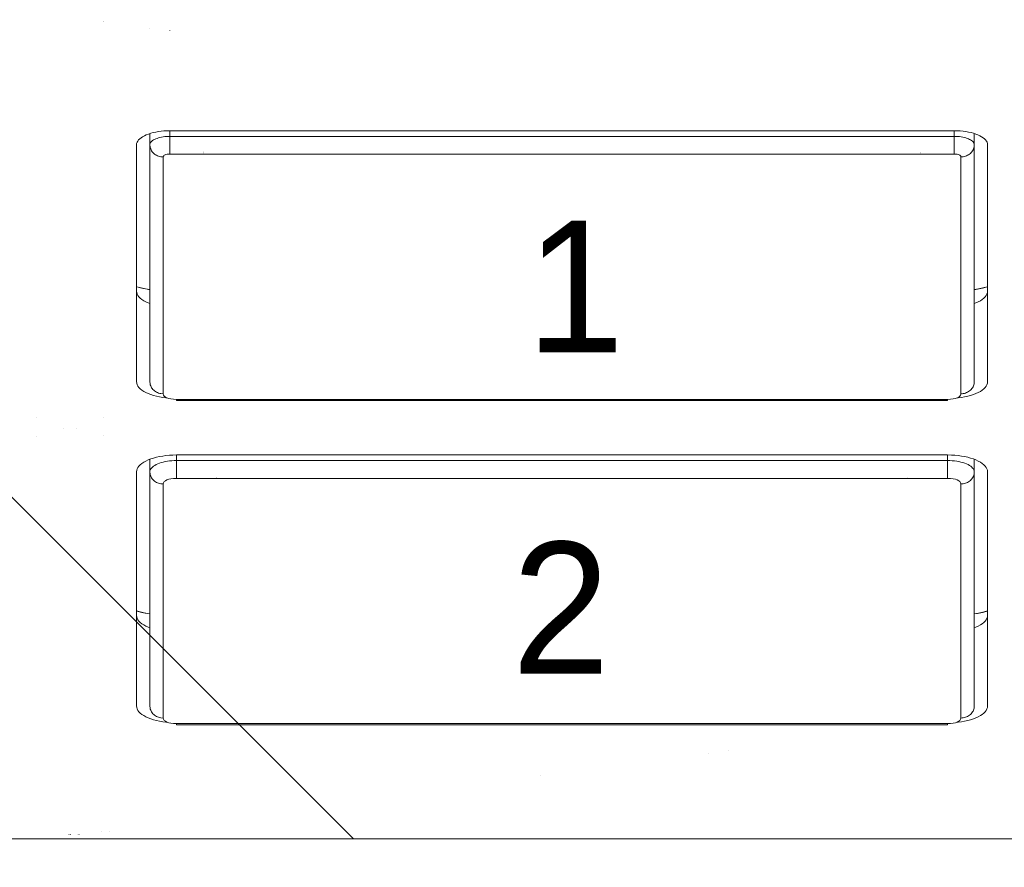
# Model space of a CAD drawing. Header units: inches. Extents: x -420 to -276, y -52 to 18.
# Tile 59 of 187: x -356.022 to -355.441, y -47.501 to -47.001. Entities that reach past the tile are written whole.
import ezdxf

# ---------------------------------------------------------------- set-up
doc = ezdxf.new("R2010")
doc.units = ezdxf.units.IN
doc.header["$LTSCALE"] = 32
doc.header["$MEASUREMENT"] = 0
doc.linetypes.add('Dash Style-1', pattern=[0.083328, 0.041656, -0.041672])
for name, color, linetype, lineweight in [('DashLineFill', 7, 'Dash Style-1', 13), ('Drawing', 7, 'Continuous', 18), ('None', 7, 'Continuous', 18), ('SolidLine', 7, 'Continuous', 15)]:
    doc.layers.add(name, color=color, linetype=linetype, lineweight=lineweight)
doc.styles.add('Segoe UI Semilight (bold)', font='seguisli.ttf')

# ---------------------------------------------------------------- blocks, each defined once
blk = doc.blocks.new('TiMotion_Handset (2D)')
at = {"layer": 'DashLineFill', "linetype": 'Continuous', "lineweight": 13}
h = blk.add_hatch(dxfattribs=at)
h.set_pattern_fill('Steel', color=253, style=0, pattern_type=2)
h.set_pattern_definition([(45, (0, 0), (-1.61301565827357, 1.935715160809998), []), (45, (-1.0608, 1.0608), (-0.4723460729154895, 0.4167612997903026), [])])
h.paths.add_polyline_path([(-0.5650679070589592, 2.440944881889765), (-0.5636889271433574, 2.443168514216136), (-0.5621892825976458, 2.445271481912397), (-0.5605689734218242, 2.447253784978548), (-0.5588279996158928, 2.449115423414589), (-0.5569663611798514, 2.45085639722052), (-0.5549840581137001, 2.452476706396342), (-0.5528810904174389, 2.453976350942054), (-0.5506574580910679, 2.455355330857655), (-0.5483514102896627, 2.456591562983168), (-0.5460011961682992, 2.457662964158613), (-0.543606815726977, 2.458569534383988), (-0.5411682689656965, 2.459311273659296), (-0.5386855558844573, 2.459888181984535), (-0.5361586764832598, 2.460300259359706), (-0.5335876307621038, 2.460547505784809), (-0.5309724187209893, 2.460629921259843), (0.4425815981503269, 2.460629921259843), (0.4451968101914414, 2.460547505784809), (0.4477678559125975, 2.460300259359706), (0.450294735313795, 2.459888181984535), (0.4527774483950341, 2.459311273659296), (0.4552159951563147, 2.458569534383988), (0.4576103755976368, 2.457662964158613), (0.4599605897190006, 2.456591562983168), (0.4622666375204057, 2.455355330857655), (0.4644902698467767, 2.453976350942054), (0.4665932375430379, 2.452476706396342), (0.4685755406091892, 2.45085639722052), (0.4704371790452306, 2.449115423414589), (0.472178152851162, 2.447253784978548), (0.4737984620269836, 2.445271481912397), (0.4752981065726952, 2.443168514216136), (0.4766770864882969, 2.440944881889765), (0.4779133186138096, 2.43863883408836), (0.478984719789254, 2.436288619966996), (0.47989129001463, 2.433894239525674), (0.4806330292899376, 2.431455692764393), (0.4812099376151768, 2.428972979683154), (0.4816220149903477, 2.426446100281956), (0.4818692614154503, 2.423875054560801), (0.4819516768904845, 2.421259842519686), (0.4819516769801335, 1.765582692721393), (0.4825163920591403, 1.763951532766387), (0.4830058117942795, 1.762300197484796), (0.4834199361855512, 1.760628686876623), (0.4837587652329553, 1.758937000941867), (0.4840222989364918, 1.757225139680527), (0.4842105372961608, 1.755493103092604), (0.4843234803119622, 1.753740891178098), (0.484361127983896, 1.751968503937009), (0.484361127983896, -1.751965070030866), (0.4842787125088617, -1.75458028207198), (0.4840314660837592, -1.757151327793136), (0.4836193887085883, -1.759678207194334), (0.483042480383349, -1.762160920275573), (0.4823007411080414, -1.764599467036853), (0.4813941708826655, -1.766993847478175), (0.4803227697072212, -1.769344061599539), (0.4790865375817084, -1.771650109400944), (0.4777075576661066, -1.773873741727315), (0.4762079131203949, -1.775976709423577), (0.4745876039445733, -1.777959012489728), (0.4728466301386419, -1.779820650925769), (0.4709849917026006, -1.781561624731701), (0.4690026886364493, -1.783181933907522), (0.4668997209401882, -1.784681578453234), (0.4646760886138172, -1.786060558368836), (0.4623700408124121, -1.787296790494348), (0.4600198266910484, -1.788368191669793), (0.4576254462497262, -1.789274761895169), (0.4551868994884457, -1.790016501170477), (0.4527041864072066, -1.790593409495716), (0.4501773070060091, -1.791005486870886), (0.447606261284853, -1.791252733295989), (0.4449910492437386, -1.791335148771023), (-1.79051826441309, -1.791335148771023), (-1.793133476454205, -1.791252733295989), (-1.795704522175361, -1.791005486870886), (-1.798231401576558, -1.790593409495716), (-1.800714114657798, -1.790016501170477), (-1.803152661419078, -1.789274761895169), (-1.8055470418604, -1.788368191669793), (-1.807897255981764, -1.787296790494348), (-1.810203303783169, -1.786060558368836), (-1.81242693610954, -1.784681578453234), (-1.814529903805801, -1.783181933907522), (-1.816512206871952, -1.781561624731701), (-1.818373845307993, -1.779820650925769), (-1.820114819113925, -1.777959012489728), (-1.821735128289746, -1.775976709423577), (-1.823234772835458, -1.773873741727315), (-1.82461375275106, -1.771650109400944), (-1.825849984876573, -1.769344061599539), (-1.826921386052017, -1.766993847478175), (-1.827827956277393, -1.764599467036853), (-1.828569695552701, -1.762160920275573), (-1.82914660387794, -1.759678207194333), (-1.829558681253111, -1.757151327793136), (-1.829805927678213, -1.75458028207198), (-1.829888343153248, -1.751965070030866), (-1.829888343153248, 1.751968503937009), (-1.829805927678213, 1.754583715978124), (-1.829558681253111, 1.75715476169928), (-1.82914660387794, 1.759681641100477), (-1.828569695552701, 1.762164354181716), (-1.827827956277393, 1.764602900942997), (-1.826921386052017, 1.766997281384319), (-1.825849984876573, 1.769347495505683), (-1.82461375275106, 1.771653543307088), (-1.823234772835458, 1.773877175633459), (-1.821735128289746, 1.77598014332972), (-1.820114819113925, 1.777962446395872), (-1.818373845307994, 1.779824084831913), (-1.816512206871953, 1.781565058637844), (-1.814529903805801, 1.783185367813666), (-1.81242693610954, 1.784685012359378), (-1.810203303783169, 1.786063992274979), (-1.807897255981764, 1.787300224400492), (-1.8055470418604, 1.788371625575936), (-1.803152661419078, 1.789278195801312), (-1.800714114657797, 1.79001993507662), (-1.798231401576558, 1.790596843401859), (-1.795704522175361, 1.79100892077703), (-1.793133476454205, 1.791256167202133), (-1.79051826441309, 1.791338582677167), (-0.5703424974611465, 1.791338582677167), (-0.5703424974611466, 2.421259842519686), (-0.5702600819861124, 2.423875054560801), (-0.5700128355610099, 2.426446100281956), (-0.569600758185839, 2.428972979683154), (-0.5690238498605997, 2.431455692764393), (-0.5682821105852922, 2.433894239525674), (-0.5673755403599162, 2.436288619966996), (-0.5663041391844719, 2.43863883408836)])
at = {"layer": 'DashLineFill'}
blk.add_open_spline([(-0.5650679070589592, 2.440944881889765), (-0.559793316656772, 2.450080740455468), (-0.5415215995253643, 2.460629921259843), (-0.04419541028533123, 2.460629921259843), (0.4531307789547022, 2.460629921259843), (0.4714024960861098, 2.450080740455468), (0.4819516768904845, 2.431809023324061), (0.4819516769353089, 2.09342126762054), (0.4819516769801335, 1.765582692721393), (0.484361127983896, 1.759098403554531), (0.484361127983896, 1.716953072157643e-06), (0.484361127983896, -1.76251425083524), (0.473811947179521, -1.780785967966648), (0.4555402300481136, -1.791335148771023), (-0.672763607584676, -1.791335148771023), (-1.801067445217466, -1.791335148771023), (-1.819339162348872, -1.780785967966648), (-1.829888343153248, -1.76251425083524), (-1.829888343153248, 1.716953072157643e-06), (-1.829888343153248, 1.762517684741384), (-1.819339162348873, 1.780789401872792), (-1.801067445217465, 1.791338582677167), (-1.180430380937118, 1.791338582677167), (-0.5703424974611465, 1.791338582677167), (-0.5703424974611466, 2.106299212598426), (-0.5703424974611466, 2.431809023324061), (-0.5650679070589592, 2.440944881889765)], degree=2, knots=[0, 0, 0, 0.001659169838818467, 0.003318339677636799, 0.07987838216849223, 0.08153755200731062, 0.08319672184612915, 0.08485589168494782, 0.1364181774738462, 0.1364181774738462, 0.1375061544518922, 0.4048450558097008, 0.4064547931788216, 0.4080645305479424, 0.4096742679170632, 0.5802364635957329, 0.5818462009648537, 0.5834559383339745, 0.5850656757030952, 0.8524045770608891, 0.8540143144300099, 0.8556240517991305, 0.8572337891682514, 0.9503292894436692, 0.9503292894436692, 0.9983902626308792, 1, 1, 1], dxfattribs=at)
at = {"layer": 'Drawing', "color": 7, "linetype": 'Continuous'}
for p, q in [((0.484361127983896, -1.718944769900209), (0.484361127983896, 1.633858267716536)), ((0.06899071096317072, 1.027698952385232), (0.06952023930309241, 1.028848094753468)), ((0.06952023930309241, 1.028848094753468), (0.07008969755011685, 1.029884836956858)), ((0.07008969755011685, 1.029884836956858), (0.07069483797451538, 1.030801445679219)), ((0.07069483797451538, 1.030801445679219), (0.071331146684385, 1.031591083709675)), ((0.071331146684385, 1.031591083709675), (0.07199387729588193, 1.032247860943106)), ((0.07199387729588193, 1.032247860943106), (0.07267808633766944, 1.032766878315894)), ((0.07267808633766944, 1.032766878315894), (0.07337867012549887, 1.033144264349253)), ((0.07337867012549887, 1.033144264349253), (0.07409040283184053, 1.033377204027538)), ((0.07409040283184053, 1.033377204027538), (0.07487331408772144, 1.033464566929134)), ((0.2146368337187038, 1.033464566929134), (0.07487331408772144, 1.033464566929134)), ((0.1586385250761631, 1.033464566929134), (0.1586803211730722, 1.033327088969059)), ((0.1586803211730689, 1.033327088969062), (0.159424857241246, 1.030406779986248)), ((0.159424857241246, 1.030406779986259), (0.1600548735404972, 1.027404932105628)), ((0.1611147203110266, 1.033464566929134), (0.1611931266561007, 1.033463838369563)), ((0.1611931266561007, 1.033463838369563), (0.1620542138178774, 1.033359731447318)), ((0.1620542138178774, 1.033359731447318), (0.1629082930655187, 1.033080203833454)), ((0.1629082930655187, 1.033080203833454), (0.1637489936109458, 1.032627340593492)), ((0.1637489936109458, 1.032627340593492), (0.1645700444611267, 1.032004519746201)), ((0.1645700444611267, 1.032004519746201), (0.1653653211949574, 1.031216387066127)), ((0.1653653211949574, 1.031216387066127), (0.1661288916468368, 1.030268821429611)), ((0.1653770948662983, 1.031216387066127), (0.1661288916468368, 1.030268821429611)), ((0.1661288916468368, 1.030268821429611), (0.1668550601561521, 1.029168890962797)), ((0.1668550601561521, 1.029168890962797), (0.1675384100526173, 1.027924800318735)), ((0.1681738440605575, 1.026545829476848), (0.1675384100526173, 1.027924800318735)), ((0.2146368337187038, 1.033464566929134), (0.2155763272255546, 1.033359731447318)), ((0.2155763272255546, 1.033359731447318), (0.2164304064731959, 1.033080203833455)), ((0.2164304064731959, 1.033080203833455), (0.217271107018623, 1.032627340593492)), ((0.217271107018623, 1.032627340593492), (0.2180921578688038, 1.032004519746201)), ((0.2180921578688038, 1.032004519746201), (0.2188874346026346, 1.031216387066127)), ((0.219651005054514, 1.030268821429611), (0.2188874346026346, 1.031216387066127)), ((0.219651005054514, 1.030268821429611), (0.2203771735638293, 1.029168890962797)), ((0.2203771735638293, 1.029168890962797), (0.2210605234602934, 1.027924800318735)), ((0.2210605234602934, 1.027924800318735), (0.2216959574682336, 1.026545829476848)), ((0.2608209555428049, 1.026545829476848), (0.2614563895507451, 1.027924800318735)), ((0.2614563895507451, 1.027924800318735), (0.2621397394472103, 1.029168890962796)), ((0.2621397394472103, 1.029168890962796), (0.2628659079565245, 1.030268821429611)), ((0.2628659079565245, 1.030268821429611), (0.2636294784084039, 1.031216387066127)), ((0.2636294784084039, 1.031216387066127), (0.2644247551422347, 1.032004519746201)), ((0.2644247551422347, 1.032004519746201), (0.2652458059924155, 1.032627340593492)), ((0.2652458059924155, 1.032627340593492), (0.2660865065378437, 1.033080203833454)), ((0.2660865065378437, 1.033080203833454), (0.2669405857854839, 1.033359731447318)), ((0.2669405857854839, 1.033359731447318), (0.2678800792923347, 1.033464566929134)), ((0.4059797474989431, 1.033464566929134), (0.2678800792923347, 1.033464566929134)), ((0.3499814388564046, 1.033464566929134), (0.3500232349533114, 1.033327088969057)), ((0.3500232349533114, 1.033327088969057), (0.3507677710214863, 1.030406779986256)), ((0.3507677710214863, 1.030406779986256), (0.3513977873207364, 1.027404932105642)), ((0.352457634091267, 1.033464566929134), (0.3525360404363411, 1.033463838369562)), ((0.3525360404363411, 1.033463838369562), (0.3533971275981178, 1.033359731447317)), ((0.3533971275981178, 1.033359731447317), (0.3542512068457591, 1.033080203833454)), ((0.3542512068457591, 1.033080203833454), (0.3550919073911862, 1.032627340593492)), ((0.3550919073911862, 1.032627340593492), (0.355912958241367, 1.032004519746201)), ((0.355912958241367, 1.032004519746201), (0.3567082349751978, 1.031216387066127)), ((0.3567082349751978, 1.031216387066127), (0.3574718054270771, 1.030268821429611)), ((0.3567200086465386, 1.031216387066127), (0.3574718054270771, 1.030268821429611)), ((0.3574718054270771, 1.030268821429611), (0.3581979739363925, 1.029168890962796)), ((0.3588813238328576, 1.027924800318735), (0.3581979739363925, 1.029168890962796)), ((0.3588813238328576, 1.027924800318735), (0.3595167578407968, 1.026545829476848)), ((0.4059797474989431, 1.033464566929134), (0.4069192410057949, 1.033359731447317)), ((0.4069192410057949, 1.033359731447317), (0.4077733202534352, 1.033080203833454)), ((0.4077733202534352, 1.033080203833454), (0.4086140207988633, 1.032627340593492)), ((0.4086140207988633, 1.032627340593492), (0.409435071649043, 1.032004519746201)), ((0.409435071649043, 1.032004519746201), (0.4102303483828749, 1.031216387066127)), ((0.4109939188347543, 1.030268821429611), (0.4102303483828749, 1.031216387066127)), ((0.4109939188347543, 1.030268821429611), (0.4117200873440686, 1.029168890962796)), ((0.4117200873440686, 1.029168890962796), (0.4124034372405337, 1.027924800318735)), ((0.4124034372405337, 1.027924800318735), (0.4130388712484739, 1.026545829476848)), ((0.0670682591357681, 1.020592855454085), (0.06734582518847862, 1.022161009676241)), ((0.06734582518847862, 1.022161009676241), (0.06767954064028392, 1.023666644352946)), ((0.06767954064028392, 1.023666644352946), (0.06806691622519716, 1.025098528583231)), ((0.06806691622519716, 1.025098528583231), (0.0685050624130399, 1.02644598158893)), ((0.0685050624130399, 1.02644598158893), (0.06899071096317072, 1.027698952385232)), ((0.1681738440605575, 1.026545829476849), (0.1685441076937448, 1.025590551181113)), ((0.2216959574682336, 1.026545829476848), (0.2222787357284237, 1.025042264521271)), ((0.2222787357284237, 1.025042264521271), (0.2228045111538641, 1.023425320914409)), ((0.2228045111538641, 1.023425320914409), (0.2232693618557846, 1.021707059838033)), ((0.2592475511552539, 1.021707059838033), (0.2597124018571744, 1.023425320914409)), ((0.2597124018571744, 1.023425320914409), (0.2602381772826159, 1.025042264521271)), ((0.2602381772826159, 1.025042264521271), (0.2608209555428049, 1.026545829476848)), ((0.3513977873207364, 1.027404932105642), (0.3517021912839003, 1.025590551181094)), ((0.3595167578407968, 1.026545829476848), (0.359887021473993, 1.025590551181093)), ((0.4130388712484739, 1.026545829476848), (0.4136216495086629, 1.025042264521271)), ((0.4136216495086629, 1.025042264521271), (0.4141474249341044, 1.023425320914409)), ((0.4141474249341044, 1.023425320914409), (0.414612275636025, 1.021707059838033)), ((0.06659097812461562, 1.015632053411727), (0.06668942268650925, 1.017316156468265)), ((0.06668942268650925, 1.017316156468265), (0.06684891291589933, 1.018973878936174)), ((0.06684891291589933, 1.018973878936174), (0.0670682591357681, 1.020592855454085)), ((0.2232693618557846, 1.021707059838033), (0.2236698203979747, 1.019900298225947)), ((0.2236698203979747, 1.019900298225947), (0.2240028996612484, 1.018018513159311)), ((0.2240028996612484, 1.018018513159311), (0.2242661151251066, 1.016075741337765)), ((0.258250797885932, 1.016075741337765), (0.2585140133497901, 1.018018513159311)), ((0.2585140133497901, 1.018018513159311), (0.2588470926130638, 1.019900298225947)), ((0.2588470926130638, 1.019900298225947), (0.2592475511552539, 1.021707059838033)), ((0.414612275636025, 1.021707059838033), (0.415012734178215, 1.019900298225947)), ((0.415012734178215, 1.019900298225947), (0.4153458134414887, 1.018018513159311)), ((0.4153458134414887, 1.018018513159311), (0.4156090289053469, 1.016075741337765)), ((0.06655405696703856, 1.013779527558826), (0.06659097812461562, 1.015632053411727)), ((0.06655405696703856, 0.5511811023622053), (0.06655405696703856, 1.013779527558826)), ((0.2242661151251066, 1.016075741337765), (0.2243710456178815, 1.014985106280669)), ((0.2578969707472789, 1.00984251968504), (0.2579412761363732, 1.012065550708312)), ((0.2579412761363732, 1.012065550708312), (0.2580594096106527, 1.014086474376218)), ((0.2580594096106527, 1.014086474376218), (0.258250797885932, 1.016075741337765)), ((0.4156090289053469, 1.016075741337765), (0.4157139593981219, 1.01498510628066)), ((0.2578969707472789, 0.5551181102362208), (0.2578969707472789, 1.00984251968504)), ((0.2579412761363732, 0.552895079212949), (0.2578969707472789, 0.5551181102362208)), ((0.2580594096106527, 0.5508741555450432), (0.2579412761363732, 0.552895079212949)), ((0.06659097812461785, 0.5493285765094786), (0.06655405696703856, 0.5511811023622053)), ((0.06668942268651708, 0.5476444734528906), (0.06659097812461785, 0.5493285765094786)), ((0.06684891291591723, 0.5459867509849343), (0.06668942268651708, 0.5476444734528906)), ((0.06706825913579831, 0.544367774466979), (0.06684891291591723, 0.5459867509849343)), ((0.2240028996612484, 0.5469421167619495), (0.2236698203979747, 0.5450603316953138)), ((0.2242661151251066, 0.5488848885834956), (0.2240028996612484, 0.5469421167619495)), ((0.2243710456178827, 0.5499755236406), (0.2242661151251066, 0.5488848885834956)), ((0.258250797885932, 0.5488848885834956), (0.2580594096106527, 0.5508741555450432)), ((0.2585140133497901, 0.5469421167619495), (0.258250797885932, 0.5488848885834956)), ((0.2588470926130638, 0.5450603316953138), (0.2585140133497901, 0.5469421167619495)), ((0.4153458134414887, 0.5469421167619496), (0.415012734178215, 0.5450603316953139)), ((0.4153458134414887, 0.5469421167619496), (0.4156090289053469, 0.5488848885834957)), ((0.4157139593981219, 0.5499755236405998), (0.4156090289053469, 0.5488848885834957)), ((0.06734582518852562, 0.5427996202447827), (0.06706825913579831, 0.544367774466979)), ((0.06767954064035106, 0.5412939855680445), (0.06734582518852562, 0.5427996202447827)), ((0.06806691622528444, 0.5398621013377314), (0.06767954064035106, 0.5412939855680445)), ((0.2228045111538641, 0.5415353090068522), (0.2222787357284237, 0.53991836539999)), ((0.2232693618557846, 0.5432535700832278), (0.2228045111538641, 0.5415353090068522)), ((0.2236698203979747, 0.5450603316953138), (0.2232693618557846, 0.5432535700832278)), ((0.2592475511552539, 0.5432535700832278), (0.2588470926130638, 0.5450603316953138)), ((0.2597124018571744, 0.5415353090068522), (0.2592475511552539, 0.5432535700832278)), ((0.2602381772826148, 0.53991836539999), (0.2597124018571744, 0.5415353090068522)), ((0.4141474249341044, 0.5415353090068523), (0.4136216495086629, 0.5399183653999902)), ((0.414612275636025, 0.543253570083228), (0.4141474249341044, 0.5415353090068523)), ((0.414612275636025, 0.543253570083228), (0.415012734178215, 0.5450603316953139)), ((0.06850506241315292, 0.5385146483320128), (0.06806691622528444, 0.5398621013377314)), ((0.0689907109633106, 0.5372616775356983), (0.06850506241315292, 0.5385146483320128)), ((0.06952023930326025, 0.5361125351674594), (0.0689907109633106, 0.5372616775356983)), ((0.07008969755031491, 0.5350757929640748), (0.06952023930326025, 0.5361125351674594)), ((0.07069483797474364, 0.5341591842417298), (0.07008969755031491, 0.5350757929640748)), ((0.1594775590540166, 0.5346705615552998), (0.1587194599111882, 0.5316800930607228)), ((0.1601014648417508, 0.5376855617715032), (0.1594775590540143, 0.5346705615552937)), ((0.1603789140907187, 0.5393700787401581), (0.1601014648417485, 0.5376855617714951)), ((0.1661288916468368, 0.5346918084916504), (0.1653653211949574, 0.5337442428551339)), ((0.1661288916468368, 0.5346918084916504), (0.1653744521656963, 0.5337442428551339)), ((0.1668550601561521, 0.5357917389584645), (0.1661288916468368, 0.5346918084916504)), ((0.1675384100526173, 0.5370358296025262), (0.1668550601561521, 0.5357917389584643)), ((0.1681738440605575, 0.5384148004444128), (0.1675384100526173, 0.5370358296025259)), ((0.1685441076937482, 0.5393700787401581), (0.1681738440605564, 0.5384148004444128)), ((0.219651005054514, 0.5346918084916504), (0.2188874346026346, 0.533744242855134)), ((0.2203771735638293, 0.5357917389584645), (0.219651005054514, 0.5346918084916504)), ((0.2210605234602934, 0.5370358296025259), (0.2203771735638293, 0.5357917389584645)), ((0.2216959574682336, 0.5384148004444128), (0.2210605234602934, 0.5370358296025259)), ((0.2222787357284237, 0.53991836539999), (0.2216959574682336, 0.5384148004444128)), ((0.2608209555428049, 0.5384148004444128), (0.2602381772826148, 0.53991836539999)), ((0.2614563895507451, 0.5370358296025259), (0.2608209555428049, 0.5384148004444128)), ((0.2621397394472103, 0.5357917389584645), (0.2614563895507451, 0.5370358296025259)), ((0.2628659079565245, 0.5346918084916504), (0.2621397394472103, 0.5357917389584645)), ((0.2636294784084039, 0.533744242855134), (0.2628659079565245, 0.5346918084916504)), ((0.3508204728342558, 0.5346705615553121), (0.3500623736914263, 0.5316800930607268)), ((0.3514443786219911, 0.537685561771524), (0.3508204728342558, 0.5346705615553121)), ((0.3517218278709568, 0.5393700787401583), (0.3514443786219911, 0.537685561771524)), ((0.3574718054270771, 0.5346918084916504), (0.3567082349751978, 0.533744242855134)), ((0.3574718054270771, 0.5346918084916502), (0.3567173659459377, 0.533744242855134)), ((0.3581979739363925, 0.5357917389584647), (0.3574718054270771, 0.5346918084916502)), ((0.3581979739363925, 0.5357917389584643), (0.3588813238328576, 0.5370358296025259)), ((0.3588813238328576, 0.5370358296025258), (0.3595167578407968, 0.5384148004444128)), ((0.3598870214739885, 0.5393700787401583), (0.3595167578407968, 0.5384148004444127)), ((0.4109939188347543, 0.5346918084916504), (0.4102303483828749, 0.533744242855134)), ((0.4117200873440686, 0.5357917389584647), (0.4109939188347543, 0.5346918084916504)), ((0.4117200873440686, 0.5357917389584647), (0.4124034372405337, 0.5370358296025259)), ((0.4130388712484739, 0.5384148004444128), (0.4124034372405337, 0.5370358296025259)), ((0.4136216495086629, 0.5399183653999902), (0.4130388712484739, 0.5384148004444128)), ((0.07133114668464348, 0.5333695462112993), (0.07069483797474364, 0.5341591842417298)), ((0.0719938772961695, 0.5327127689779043), (0.07133114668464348, 0.5333695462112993)), ((0.07267808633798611, 0.532193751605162), (0.0719938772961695, 0.5327127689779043)), ((0.07337867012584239, 0.53181636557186), (0.07267808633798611, 0.532193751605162)), ((0.07409040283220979, 0.5315834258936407), (0.07337867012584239, 0.53181636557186)), ((0.0748733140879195, 0.5314960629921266), (0.07409040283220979, 0.5315834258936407)), ((0.2146368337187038, 0.5314960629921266), (0.0748733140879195, 0.5314960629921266)), ((0.1611931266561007, 0.5314967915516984), (0.1611147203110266, 0.5314960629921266)), ((0.1620542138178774, 0.5316008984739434), (0.1611931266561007, 0.5314967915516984)), ((0.1629082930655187, 0.5318804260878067), (0.1620542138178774, 0.5316008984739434)), ((0.1637489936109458, 0.532333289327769), (0.1629082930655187, 0.5318804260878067)), ((0.1645700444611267, 0.5329561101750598), (0.1637489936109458, 0.532333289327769)), ((0.1653653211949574, 0.5337442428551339), (0.1645700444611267, 0.5329561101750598)), ((0.2155763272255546, 0.5316008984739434), (0.2146368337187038, 0.5314960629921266)), ((0.2164304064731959, 0.5318804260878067), (0.2155763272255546, 0.5316008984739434)), ((0.217271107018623, 0.5323332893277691), (0.2164304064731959, 0.5318804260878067)), ((0.2180921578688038, 0.53295611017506), (0.217271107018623, 0.5323332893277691)), ((0.2188874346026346, 0.533744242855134), (0.2180921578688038, 0.53295611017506)), ((0.2644247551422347, 0.53295611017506), (0.2636294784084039, 0.533744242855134)), ((0.2652458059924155, 0.532333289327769), (0.2644247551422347, 0.53295611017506)), ((0.2660865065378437, 0.5318804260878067), (0.2652458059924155, 0.532333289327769)), ((0.2669405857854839, 0.5316008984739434), (0.2660865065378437, 0.5318804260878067)), ((0.2678800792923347, 0.5314960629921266), (0.2669405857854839, 0.5316008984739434)), ((0.4059797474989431, 0.5314960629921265), (0.2678800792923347, 0.5314960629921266)), ((0.3500623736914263, 0.5316800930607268), (0.3500060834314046, 0.5314960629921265)), ((0.3525360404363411, 0.5314967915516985), (0.352457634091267, 0.5314960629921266)), ((0.3533971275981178, 0.5316008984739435), (0.3525360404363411, 0.5314967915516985)), ((0.3542512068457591, 0.5318804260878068), (0.3533971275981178, 0.5316008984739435)), ((0.3550919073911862, 0.5323332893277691), (0.3542512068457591, 0.5318804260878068)), ((0.355912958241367, 0.53295611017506), (0.3550919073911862, 0.5323332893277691)), ((0.3567082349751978, 0.533744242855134), (0.355912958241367, 0.53295611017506)), ((0.4069192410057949, 0.5316008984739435), (0.4059797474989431, 0.5314960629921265)), ((0.4077733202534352, 0.5318804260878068), (0.4069192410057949, 0.5316008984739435)), ((0.4077733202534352, 0.5318804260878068), (0.4086140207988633, 0.5323332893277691)), ((0.409435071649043, 0.53295611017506), (0.4086140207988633, 0.5323332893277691)), ((0.4102303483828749, 0.533744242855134), (0.409435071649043, 0.53295611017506))]:
    blk.add_line(p, q, dxfattribs=at)
at = {"layer": 'Drawing'}
for p, q in [((0.1585943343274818, 1.033464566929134), (0.159124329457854, 1.031496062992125)), ((0.159124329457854, 1.031496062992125), (0.1598615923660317, 1.028144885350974)), ((0.1598615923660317, 1.028144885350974), (0.1603087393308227, 1.025590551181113)), ((0.3499372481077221, 1.033464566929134), (0.3504672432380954, 1.031496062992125)), ((0.3499704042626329, 1.033464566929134), (0.3500195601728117, 1.033302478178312)), ((0.3507695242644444, 1.030354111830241), (0.3500195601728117, 1.033302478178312)), ((0.3504672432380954, 1.031496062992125), (0.3512045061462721, 1.028144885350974)), ((0.3514021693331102, 1.027333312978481), (0.3507695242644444, 1.030354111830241)), ((0.3512045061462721, 1.028144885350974), (0.3516516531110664, 1.025590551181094)), ((0.07487331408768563, 1.025590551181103), (0.06822690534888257, 1.025590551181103)), ((0.07104956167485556, 1.021371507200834), (0.07134375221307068, 1.022131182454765)), ((0.07134375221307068, 1.022131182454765), (0.07166480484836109, 1.022827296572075)), ((0.07166480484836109, 1.022827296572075), (0.07201027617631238, 1.023454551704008)), ((0.07201027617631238, 1.023454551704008), (0.07237753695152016, 1.024008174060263)), ((0.07237753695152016, 1.024008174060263), (0.0727637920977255, 1.024483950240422)), ((0.0727637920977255, 1.024483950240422), (0.07316610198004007, 1.024878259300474)), ((0.07316610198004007, 1.024878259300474), (0.0735814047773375, 1.025188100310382)), ((0.0735814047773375, 1.025188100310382), (0.07400653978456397, 1.025411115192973)), ((0.07400653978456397, 1.025411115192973), (0.07443827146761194, 1.02554560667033)), ((0.07443827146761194, 1.02554560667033), (0.07487331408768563, 1.025590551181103)), ((0.2146368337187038, 1.025590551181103), (0.0748733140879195, 1.025590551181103)), ((0.07487331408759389, 1.025590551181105), (0.07549528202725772, 1.025560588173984)), ((0.07549528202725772, 1.025560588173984), (0.07611251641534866, 1.025470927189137)), ((0.07611251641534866, 1.025470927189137), (0.07672031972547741, 1.025322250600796)), ((0.07672031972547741, 1.025322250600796), (0.07731406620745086, 1.025115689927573)), ((0.07731406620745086, 1.025115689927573), (0.07788923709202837, 1.024852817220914)), ((0.07788923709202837, 1.024852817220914), (0.0784414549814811, 1.024535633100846)), ((0.0784414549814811, 1.024535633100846), (0.07896651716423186, 1.024166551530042)), ((0.07896651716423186, 1.024166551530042), (0.07946042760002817, 1.023748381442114)), ((0.07946042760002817, 1.023748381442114), (0.07991942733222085, 1.023284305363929)), ((0.07991942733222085, 1.023284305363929), (0.08034002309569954, 1.022777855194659)), ((0.08034002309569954, 1.022777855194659), (0.08071901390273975, 1.022232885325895)), ((0.08071901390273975, 1.022232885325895), (0.08105351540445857, 1.021653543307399)), ((0.160054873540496, 1.027404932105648), (0.1603592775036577, 1.025590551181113)), ((0.2152588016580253, 1.025560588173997), (0.2146368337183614, 1.025590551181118)), ((0.2158760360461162, 1.02547092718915), (0.2152588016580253, 1.025560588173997)), ((0.2164838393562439, 1.025322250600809), (0.2158760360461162, 1.02547092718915)), ((0.2170775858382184, 1.025115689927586), (0.2164838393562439, 1.025322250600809)), ((0.2176527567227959, 1.024852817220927), (0.2170775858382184, 1.025115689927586)), ((0.2182049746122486, 1.024535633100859), (0.2176527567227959, 1.024852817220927)), ((0.2187300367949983, 1.024166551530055), (0.2182049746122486, 1.024535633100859)), ((0.2192239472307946, 1.023748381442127), (0.2187300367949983, 1.024166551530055)), ((0.2196829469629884, 1.023284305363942), (0.2192239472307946, 1.023748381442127)), ((0.2201035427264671, 1.022777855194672), (0.2196829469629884, 1.023284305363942)), ((0.2204825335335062, 1.022232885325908), (0.2201035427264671, 1.022777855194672)), ((0.2208170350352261, 1.021653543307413), (0.2204825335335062, 1.022232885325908)), ((0.2678800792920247, 1.025590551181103), (0.2604506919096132, 1.025590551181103)), ((0.2636020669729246, 1.021906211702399), (0.2640626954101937, 1.02274255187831)), ((0.2640626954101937, 1.02274255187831), (0.2645523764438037, 1.023480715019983)), ((0.2645523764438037, 1.023480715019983), (0.265067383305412, 1.024115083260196)), ((0.265067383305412, 1.024115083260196), (0.265603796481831, 1.024640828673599)), ((0.265603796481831, 1.024640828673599), (0.266157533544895, 1.025053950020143)), ((0.266157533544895, 1.025053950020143), (0.2667243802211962, 1.02535130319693)), ((0.2667243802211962, 1.02535130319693), (0.2673000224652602, 1.02553062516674)), ((0.2673000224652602, 1.02553062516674), (0.2678800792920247, 1.025590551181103)), ((0.2678800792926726, 1.025590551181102), (0.2685020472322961, 1.025560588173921)), ((0.4059797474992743, 1.025590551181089), (0.2678800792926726, 1.025590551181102)), ((0.2685020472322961, 1.025560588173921), (0.2691192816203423, 1.025470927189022)), ((0.2691192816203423, 1.025470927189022), (0.2697270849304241, 1.025322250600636)), ((0.2697270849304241, 1.025322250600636), (0.2703208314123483, 1.025115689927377)), ((0.2703208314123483, 1.025115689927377), (0.2708960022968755, 1.024852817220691)), ((0.2708960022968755, 1.024852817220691), (0.2714482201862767, 1.024535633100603)), ((0.2714482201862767, 1.024535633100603), (0.271973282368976, 1.024166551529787)), ((0.271973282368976, 1.024166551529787), (0.272467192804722, 1.023748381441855)), ((0.272467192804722, 1.023748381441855), (0.2729261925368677, 1.023284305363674)), ((0.2729261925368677, 1.023284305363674), (0.2733467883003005, 1.022777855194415)), ((0.2733467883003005, 1.022777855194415), (0.2737257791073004, 1.022232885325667)), ((0.2737257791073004, 1.022232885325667), (0.2740602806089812, 1.021653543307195)), ((0.3514021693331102, 1.027333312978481), (0.3516939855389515, 1.025590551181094)), ((0.4066017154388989, 1.025560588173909), (0.4059797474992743, 1.025590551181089)), ((0.4072189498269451, 1.025470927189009), (0.4066017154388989, 1.025560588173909)), ((0.4078267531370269, 1.025322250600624), (0.4072189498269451, 1.025470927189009)), ((0.4084204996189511, 1.025115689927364), (0.4078267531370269, 1.025322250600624)), ((0.4089956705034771, 1.024852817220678), (0.4084204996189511, 1.025115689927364)), ((0.4095478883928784, 1.02453563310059), (0.4089956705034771, 1.024852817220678)), ((0.4100729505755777, 1.024166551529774), (0.4095478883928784, 1.02453563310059)), ((0.4105668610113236, 1.023748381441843), (0.4100729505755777, 1.024166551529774)), ((0.4110258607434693, 1.023284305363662), (0.4105668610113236, 1.023748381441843)), ((0.4114464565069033, 1.022777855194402), (0.4110258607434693, 1.023284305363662)), ((0.4118254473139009, 1.022232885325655), (0.4114464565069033, 1.022777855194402)), ((0.4121599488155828, 1.021653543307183), (0.4118254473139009, 1.022232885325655)), ((0.06995759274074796, 1.015830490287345), (0.07005184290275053, 1.016836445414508)), ((0.07005184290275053, 1.016836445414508), (0.07018278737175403, 1.017819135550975)), ((0.07018278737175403, 1.017819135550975), (0.07034942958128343, 1.018771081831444)), ((0.07034942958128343, 1.018771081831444), (0.07055050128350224, 1.01968503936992)), ((0.07055050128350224, 1.01968503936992), (0.07078447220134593, 1.020554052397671)), ((0.07078447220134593, 1.020554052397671), (0.07104956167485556, 1.021371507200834)), ((0.08080488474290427, 1.016630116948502), (0.08062020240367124, 1.016082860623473)), ((0.08103616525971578, 1.017067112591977), (0.08080488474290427, 1.016630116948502)), ((0.08131404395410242, 1.017393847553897), (0.08103616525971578, 1.017067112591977)), ((0.08105351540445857, 1.021653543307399), (0.0813409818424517, 1.021044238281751)), ((0.08163852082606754, 1.017610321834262), (0.08131404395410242, 1.017393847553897)), ((0.0813409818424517, 1.021044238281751), (0.08157922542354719, 1.020409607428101)), ((0.08157922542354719, 1.020409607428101), (0.08176643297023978, 1.019754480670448)), ((0.08200959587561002, 1.017716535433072), (0.08163852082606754, 1.017610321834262)), ((0.08176643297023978, 1.019754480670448), (0.08190117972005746, 1.019083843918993)), ((0.08190117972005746, 1.019083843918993), (0.0819824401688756, 1.018402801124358)), ((0.0819824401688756, 1.018402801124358), (0.08200959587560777, 1.017716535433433)), ((0.2217731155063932, 1.017716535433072), (0.08200959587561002, 1.017716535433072)), ((0.2211045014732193, 1.021044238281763), (0.2208170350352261, 1.021653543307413)), ((0.2213427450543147, 1.020409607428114), (0.2211045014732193, 1.021044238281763)), ((0.2215299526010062, 1.019754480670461), (0.2213427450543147, 1.020409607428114)), ((0.221664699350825, 1.019083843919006), (0.2215299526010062, 1.019754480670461)), ((0.221745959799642, 1.018402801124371), (0.221664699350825, 1.019083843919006)), ((0.2217731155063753, 1.017716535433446), (0.221745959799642, 1.018402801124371)), ((0.2225152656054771, 1.017504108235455), (0.2217731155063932, 1.017716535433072)), ((0.2231642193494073, 1.017071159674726), (0.2225152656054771, 1.017504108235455)), ((0.2237199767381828, 1.016417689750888), (0.2231642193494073, 1.017071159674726)), ((0.2241825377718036, 1.015543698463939), (0.2237199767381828, 1.016417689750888)), ((0.2616260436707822, 1.015228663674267), (0.2618482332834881, 1.016497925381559)), ((0.2618482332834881, 1.016497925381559), (0.2621163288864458, 1.017716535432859)), ((0.2621163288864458, 1.017716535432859), (0.2624282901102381, 1.018875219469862)), ((0.2624282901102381, 1.018875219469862), (0.262781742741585, 1.019965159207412)), ((0.262781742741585, 1.019965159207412), (0.2631739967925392, 1.020978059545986)), ((0.2631739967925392, 1.020978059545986), (0.2636020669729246, 1.021906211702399)), ((0.2730694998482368, 1.016417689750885), (0.2726069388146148, 1.015543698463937)), ((0.2736252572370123, 1.017071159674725), (0.2730694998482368, 1.016417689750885)), ((0.2742742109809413, 1.017504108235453), (0.2736252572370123, 1.017071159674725)), ((0.2740602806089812, 1.021653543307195), (0.2743477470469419, 1.021044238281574)), ((0.2750163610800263, 1.017716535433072), (0.2742742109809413, 1.017504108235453)), ((0.2743477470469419, 1.021044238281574), (0.2745859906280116, 1.020409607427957)), ((0.2745859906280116, 1.020409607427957), (0.2747731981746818, 1.01975448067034)), ((0.2747731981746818, 1.01975448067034), (0.2749079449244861, 1.019083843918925)), ((0.2749079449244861, 1.019083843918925), (0.2749892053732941, 1.018402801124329)), ((0.2749892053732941, 1.018402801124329), (0.2750163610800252, 1.017716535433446)), ((0.4131160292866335, 1.017716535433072), (0.2750163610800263, 1.017716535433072)), ((0.4124474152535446, 1.021044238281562), (0.4121599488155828, 1.021653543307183)), ((0.4126856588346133, 1.020409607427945), (0.4124474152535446, 1.021044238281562)), ((0.4128728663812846, 1.019754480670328), (0.4126856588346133, 1.020409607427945)), ((0.4130076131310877, 1.019083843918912), (0.4128728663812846, 1.019754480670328)), ((0.4130888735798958, 1.018402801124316), (0.4130076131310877, 1.019083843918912)), ((0.4131160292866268, 1.017716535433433), (0.4130888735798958, 1.018402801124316)), ((0.4138581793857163, 1.017504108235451), (0.4131160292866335, 1.017716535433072)), ((0.4145071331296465, 1.017071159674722), (0.4138581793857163, 1.017504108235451)), ((0.415062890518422, 1.016417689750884), (0.4145071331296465, 1.017071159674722)), ((0.4155254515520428, 1.015543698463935), (0.415062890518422, 1.016417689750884)), ((0.06988175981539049, 1.013779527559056), (0.06653745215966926, 1.013779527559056)), ((0.06988175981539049, 1.013779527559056), (0.06990075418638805, 1.014808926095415)), ((0.06988175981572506, 1.013779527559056), (0.06988175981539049, 0.5511811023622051)), ((0.0803457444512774, 1.013779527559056), (0.06988175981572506, 1.013779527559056)), ((0.06990075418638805, 1.014808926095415), (0.06995759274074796, 1.015830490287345)), ((0.08039063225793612, 1.014657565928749), (0.08034574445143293, 1.013779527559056)), ((0.0803457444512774, 1.013779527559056), (0.08034574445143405, 0.5511811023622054)), ((0.08048211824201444, 1.015425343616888), (0.08039063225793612, 1.014657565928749)), ((0.08062020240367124, 1.016082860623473), (0.08048211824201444, 1.015425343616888)), ((0.2245519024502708, 1.01444918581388), (0.2241825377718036, 1.015543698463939)), ((0.2248280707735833, 1.013134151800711), (0.2245519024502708, 1.01444918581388)), ((0.225011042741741, 1.011598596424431), (0.2248280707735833, 1.013134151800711)), ((0.2251008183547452, 1.00984251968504), (0.225011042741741, 1.011598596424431)), ((0.2612246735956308, 1.00984251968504), (0.261249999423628, 1.011215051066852)), ((0.261249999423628, 1.011215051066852), (0.2613257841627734, 1.012577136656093)), ((0.2613257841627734, 1.012577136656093), (0.2614514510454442, 1.013918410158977)), ((0.2614514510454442, 1.013918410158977), (0.2616260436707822, 1.015228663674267)), ((0.2717784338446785, 1.011598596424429), (0.2716886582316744, 1.00984251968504)), ((0.2719614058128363, 1.013134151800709), (0.2717784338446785, 1.011598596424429)), ((0.2722375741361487, 1.014449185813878), (0.2719614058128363, 1.013134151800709)), ((0.2726069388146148, 1.015543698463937), (0.2722375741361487, 1.014449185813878)), ((0.41589481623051, 1.014449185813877), (0.4155254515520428, 1.015543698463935)), ((0.4161709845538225, 1.013134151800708), (0.41589481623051, 1.014449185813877)), ((0.4163539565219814, 1.011598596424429), (0.4161709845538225, 1.013134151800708)), ((0.4164437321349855, 1.009842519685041), (0.4163539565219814, 1.011598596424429)), ((0.2251008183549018, 1.00984251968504), (0.2251008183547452, 0.5551181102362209)), ((0.2258385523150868, 1.00984251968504), (0.2251008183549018, 1.00984251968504)), ((0.2258385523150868, 0.5551181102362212), (0.2258385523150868, 1.00984251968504)), ((0.2612246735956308, 1.00984251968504), (0.2578969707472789, 1.00984251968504)), ((0.2612246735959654, 1.00984251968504), (0.2612246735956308, 0.5551181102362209)), ((0.2716886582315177, 1.00984251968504), (0.2612246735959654, 1.00984251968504)), ((0.2716886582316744, 1.00984251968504), (0.2716886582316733, 0.5551181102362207)), ((0.4164437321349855, 1.009842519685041), (0.4164437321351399, 0.5551181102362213)), ((0.4171814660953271, 1.00984251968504), (0.4164437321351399, 1.00984251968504)), ((0.4171814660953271, 0.5551181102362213), (0.4171814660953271, 1.00984251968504)), ((0.07924130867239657, 0.9940944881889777), (0.07922156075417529, 0.9940944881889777)), ((0.07965947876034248, 0.9940944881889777), (0.07964168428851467, 0.9940944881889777)), ((0.08002856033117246, 0.9940944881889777), (0.08001285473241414, 0.9940944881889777)), ((0.08034574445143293, 0.9940944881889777), (0.08033224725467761, 0.9940944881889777)), ((0.2713714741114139, 0.9862204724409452), (0.2713523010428, 0.9862204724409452)), ((0.2716886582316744, 0.9862204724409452), (0.2716721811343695, 0.9862204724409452)), ((0.4325532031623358, 0.8809055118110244), (0.4325381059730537, 0.8809055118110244)), ((0.4340710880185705, 0.8690944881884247), (0.4340564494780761, 0.8690944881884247)), ((0.4468355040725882, 0.7697715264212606), (0.4468355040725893, 0.7696876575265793)), ((0.2710215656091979, 0.5787401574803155), (0.2710023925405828, 0.5787401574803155)), ((0.2713879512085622, 0.5787401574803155), (0.2713714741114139, 0.5787401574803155)), ((0.07879698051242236, 0.570866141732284), (0.07877723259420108, 0.570866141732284)), ((0.07925910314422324, 0.570866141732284), (0.07924130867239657, 0.570866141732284)), ((0.0796751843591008, 0.570866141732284), (0.07965947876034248, 0.570866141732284)), ((0.08004205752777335, 0.570866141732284), (0.08002856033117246, 0.570866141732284)), ((0.2245519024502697, 0.5505114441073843), (0.2248280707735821, 0.5518264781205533)), ((0.2248280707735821, 0.5518264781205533), (0.225011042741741, 0.5533620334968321)), ((0.225011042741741, 0.5533620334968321), (0.2251008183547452, 0.5551181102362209)), ((0.2258385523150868, 0.5551181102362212), (0.2251008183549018, 0.5551181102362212)), ((0.2612246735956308, 0.5551181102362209), (0.2578969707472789, 0.5551181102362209)), ((0.2612499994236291, 0.5537455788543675), (0.2612246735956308, 0.5551181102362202)), ((0.2716886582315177, 0.5551181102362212), (0.2612246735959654, 0.5551181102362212)), ((0.2613257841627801, 0.5523834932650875), (0.2612499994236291, 0.5537455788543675)), ((0.2614514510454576, 0.5510422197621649), (0.2613257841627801, 0.5523834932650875)), ((0.2716886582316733, 0.5551181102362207), (0.2717784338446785, 0.5533620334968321)), ((0.2717784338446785, 0.5533620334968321), (0.2719614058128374, 0.5518264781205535)), ((0.2719614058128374, 0.5518264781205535), (0.2722375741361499, 0.550511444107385)), ((0.41589481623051, 0.550511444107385), (0.4161709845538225, 0.5518264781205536)), ((0.4161709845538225, 0.5518264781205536), (0.4163539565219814, 0.5533620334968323)), ((0.4163539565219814, 0.5533620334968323), (0.4164437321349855, 0.5551181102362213)), ((0.4171814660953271, 0.5551181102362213), (0.4164437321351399, 0.5551181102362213)), ((0.007534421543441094, 0.5511811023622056), (0.007511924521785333, 0.5511811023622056)), ((0.06988175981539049, 0.5511811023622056), (0.06655405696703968, 0.5511811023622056)), ((0.06990075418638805, 0.5501517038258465), (0.06988175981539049, 0.5511811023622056)), ((0.0803457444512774, 0.5511811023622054), (0.06988175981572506, 0.5511811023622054)), ((0.06995759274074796, 0.5491301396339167), (0.06990075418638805, 0.5501517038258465)), ((0.07005184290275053, 0.5481241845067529), (0.06995759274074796, 0.5491301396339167)), ((0.07018278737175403, 0.5471414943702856), (0.07005184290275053, 0.5481241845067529)), ((0.07034942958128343, 0.5461895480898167), (0.07018278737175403, 0.5471414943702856)), ((0.07055050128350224, 0.5452755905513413), (0.07034942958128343, 0.5461895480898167)), ((0.08034574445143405, 0.5511811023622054), (0.08039063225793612, 0.550303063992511)), ((0.08039063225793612, 0.550303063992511), (0.08048211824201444, 0.5495352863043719)), ((0.08048211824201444, 0.5495352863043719), (0.08062020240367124, 0.5488777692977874)), ((0.08062020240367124, 0.5488777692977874), (0.08080488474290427, 0.5483305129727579)), ((0.08080488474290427, 0.5483305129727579), (0.08103616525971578, 0.5478935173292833)), ((0.08103616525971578, 0.5478935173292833), (0.08131404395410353, 0.5475667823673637)), ((0.08131404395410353, 0.5475667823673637), (0.08163852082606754, 0.5473503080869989)), ((0.08163852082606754, 0.5473503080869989), (0.08200959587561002, 0.5472440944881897)), ((0.08190117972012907, 0.5458767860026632), (0.08176643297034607, 0.5452061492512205)), ((0.08200959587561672, 0.5472440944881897), (0.08190117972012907, 0.5458767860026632)), ((0.2217731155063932, 0.5472440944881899), (0.08200959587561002, 0.5472440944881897)), ((0.2215299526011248, 0.5452061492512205), (0.2216646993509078, 0.5458767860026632)), ((0.2216646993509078, 0.5458767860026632), (0.2217731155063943, 0.5472440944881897)), ((0.2217731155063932, 0.5472440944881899), (0.2225152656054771, 0.5474565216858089)), ((0.2225152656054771, 0.5474565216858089), (0.2231642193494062, 0.5478894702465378)), ((0.2231642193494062, 0.5478894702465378), (0.2237199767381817, 0.5485429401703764)), ((0.2237199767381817, 0.5485429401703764), (0.2241825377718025, 0.5494169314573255)), ((0.2241825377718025, 0.5494169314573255), (0.2245519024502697, 0.5505114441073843)), ((0.2616260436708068, 0.5497319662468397), (0.2614514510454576, 0.5510422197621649)), ((0.261848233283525, 0.5484627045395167), (0.2616260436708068, 0.5497319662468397)), ((0.2621163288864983, 0.5472440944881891), (0.261848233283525, 0.5484627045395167)), ((0.2624282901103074, 0.5460854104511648), (0.2621163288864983, 0.5472440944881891)), ((0.2627817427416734, 0.544995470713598), (0.2624282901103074, 0.5460854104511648)), ((0.2722375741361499, 0.550511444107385), (0.2726069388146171, 0.5494169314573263)), ((0.2726069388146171, 0.5494169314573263), (0.2730694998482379, 0.5485429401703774)), ((0.2730694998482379, 0.5485429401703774), (0.2736252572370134, 0.5478894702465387)), ((0.2736252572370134, 0.5478894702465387), (0.2742742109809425, 0.5474565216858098)), ((0.2742742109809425, 0.5474565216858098), (0.2750163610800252, 0.5472440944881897)), ((0.274907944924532, 0.545876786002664), (0.27477319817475, 0.5452061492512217)), ((0.2750163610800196, 0.5472440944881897), (0.274907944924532, 0.545876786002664)), ((0.4131160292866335, 0.5472440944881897), (0.2750163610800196, 0.5472440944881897)), ((0.4128728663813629, 0.5452061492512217), (0.4130076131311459, 0.545876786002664)), ((0.4130076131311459, 0.545876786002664), (0.4131160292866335, 0.5472440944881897)), ((0.4131160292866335, 0.5472440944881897), (0.4138581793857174, 0.5474565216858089)), ((0.4138581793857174, 0.5474565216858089), (0.4145071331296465, 0.5478894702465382)), ((0.4145071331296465, 0.5478894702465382), (0.415062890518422, 0.5485429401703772)), ((0.415062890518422, 0.5485429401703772), (0.4155254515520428, 0.5494169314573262)), ((0.4155254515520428, 0.5494169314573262), (0.41589481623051, 0.550511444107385)), ((0.07078447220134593, 0.5444065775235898), (0.07055050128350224, 0.5452755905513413)), ((0.07104956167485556, 0.5435891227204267), (0.07078447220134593, 0.5444065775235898)), ((0.07134375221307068, 0.5428294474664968), (0.07104956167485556, 0.5435891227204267)), ((0.07166480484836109, 0.5421333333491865), (0.07134375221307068, 0.5428294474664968)), ((0.07201027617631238, 0.5415060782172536), (0.07166480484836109, 0.5421333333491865)), ((0.07237753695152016, 0.5409524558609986), (0.07201027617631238, 0.5415060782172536)), ((0.0727637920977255, 0.5404766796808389), (0.07237753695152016, 0.5409524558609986)), ((0.07316610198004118, 0.5400823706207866), (0.0727637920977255, 0.5404766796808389)), ((0.0735814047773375, 0.5397725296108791), (0.07316610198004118, 0.5400823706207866)), ((0.07788923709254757, 0.5401078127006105), (0.07731406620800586, 0.5398449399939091)), ((0.07844145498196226, 0.5404249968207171), (0.07788923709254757, 0.5401078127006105)), ((0.07896651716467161, 0.5407940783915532), (0.07844145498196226, 0.5404249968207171)), ((0.07946042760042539, 0.5412122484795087), (0.07896651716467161, 0.5407940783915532)), ((0.07991942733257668, 0.5416763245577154), (0.07946042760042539, 0.5412122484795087)), ((0.08034002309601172, 0.5421827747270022), (0.07991942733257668, 0.5416763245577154)), ((0.0807190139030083, 0.5427277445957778), (0.08034002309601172, 0.5421827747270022)), ((0.0810535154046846, 0.5433070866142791), (0.0807190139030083, 0.5427277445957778)), ((0.08134098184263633, 0.5439163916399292), (0.0810535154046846, 0.5433070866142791)), ((0.08157922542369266, 0.5445510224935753), (0.08134098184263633, 0.5439163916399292)), ((0.08176643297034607, 0.5452061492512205), (0.08157922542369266, 0.5445510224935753)), ((0.2170775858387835, 0.5398449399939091), (0.2176527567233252, 0.5401078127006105)), ((0.2176527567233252, 0.5401078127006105), (0.2182049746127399, 0.5404249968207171)), ((0.2182049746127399, 0.5404249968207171), (0.2187300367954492, 0.5407940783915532)), ((0.2187300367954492, 0.5407940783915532), (0.219223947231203, 0.5412122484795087)), ((0.219223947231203, 0.5412122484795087), (0.2196829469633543, 0.5416763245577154)), ((0.2196829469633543, 0.5416763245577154), (0.2201035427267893, 0.5421827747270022)), ((0.2201035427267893, 0.5421827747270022), (0.2204825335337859, 0.5427277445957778)), ((0.2204825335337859, 0.5427277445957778), (0.2208170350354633, 0.5433070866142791)), ((0.2208170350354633, 0.5433070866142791), (0.221104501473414, 0.5439163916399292)), ((0.221104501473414, 0.5439163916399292), (0.2213427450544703, 0.5445510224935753)), ((0.2213427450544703, 0.5445510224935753), (0.2215299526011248, 0.5452061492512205)), ((0.2631739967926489, 0.5439825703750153), (0.2627817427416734, 0.544995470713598)), ((0.2636020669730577, 0.5430544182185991), (0.2631739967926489, 0.5439825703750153)), ((0.2640626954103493, 0.5422180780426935), (0.2636020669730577, 0.5430544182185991)), ((0.2645523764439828, 0.5414799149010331), (0.2640626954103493, 0.5422180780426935)), ((0.2650673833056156, 0.5408455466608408), (0.2645523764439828, 0.5414799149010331)), ((0.2656037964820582, 0.5403198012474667), (0.2650673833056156, 0.5408455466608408)), ((0.2661575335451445, 0.5399066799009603), (0.2656037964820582, 0.5403198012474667)), ((0.2708960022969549, 0.540107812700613), (0.2703208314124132, 0.5398449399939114)), ((0.2714482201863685, 0.5404249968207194), (0.2708960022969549, 0.540107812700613)), ((0.2719732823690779, 0.5407940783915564), (0.2714482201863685, 0.5404249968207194)), ((0.2724671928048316, 0.5412122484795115), (0.2719732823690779, 0.5407940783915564)), ((0.2729261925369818, 0.5416763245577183), (0.2724671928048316, 0.5412122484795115)), ((0.2733467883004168, 0.5421827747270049), (0.2729261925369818, 0.5416763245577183)), ((0.2737257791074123, 0.5427277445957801), (0.2733467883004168, 0.5421827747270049)), ((0.2740602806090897, 0.5433070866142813), (0.2737257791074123, 0.5427277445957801)), ((0.2743477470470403, 0.5439163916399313), (0.2740602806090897, 0.5433070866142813)), ((0.2745859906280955, 0.544551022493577), (0.2743477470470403, 0.5439163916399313)), ((0.27477319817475, 0.5452061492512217), (0.2745859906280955, 0.544551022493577)), ((0.4084204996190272, 0.5398449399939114), (0.4089956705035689, 0.540107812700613)), ((0.4089956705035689, 0.540107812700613), (0.4095478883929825, 0.5404249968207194)), ((0.4095478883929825, 0.5404249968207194), (0.4100729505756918, 0.5407940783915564)), ((0.4100729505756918, 0.5407940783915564), (0.4105668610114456, 0.5412122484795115)), ((0.4105668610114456, 0.5412122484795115), (0.4110258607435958, 0.5416763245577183)), ((0.4110258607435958, 0.5416763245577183), (0.4114464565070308, 0.5421827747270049)), ((0.4114464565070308, 0.5421827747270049), (0.4118254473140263, 0.5427277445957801)), ((0.4118254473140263, 0.5427277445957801), (0.4121599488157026, 0.5433070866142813)), ((0.4121599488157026, 0.5433070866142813), (0.4124474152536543, 0.5439163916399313)), ((0.4124474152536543, 0.5439163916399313), (0.4126856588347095, 0.544551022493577)), ((0.4126856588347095, 0.544551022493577), (0.4128728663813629, 0.5452061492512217)), ((0.006027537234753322, 0.5393700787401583), (0.006009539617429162, 0.5393700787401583)), ((0.07487331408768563, 0.5393700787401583), (0.06822690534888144, 0.5393700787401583)), ((0.07400653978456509, 0.5395495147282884), (0.0735814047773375, 0.5397725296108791)), ((0.07443827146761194, 0.5394150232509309), (0.07400653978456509, 0.5395495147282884)), ((0.07487331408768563, 0.5393700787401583), (0.07443827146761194, 0.5394150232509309)), ((0.07611251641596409, 0.5394897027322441), (0.0748733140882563, 0.5393700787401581)), ((0.2146368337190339, 0.5393700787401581), (0.0748733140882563, 0.5393700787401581)), ((0.07672031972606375, 0.5396383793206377), (0.07611251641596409, 0.5394897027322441)), ((0.07731406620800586, 0.5398449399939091), (0.07672031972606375, 0.5396383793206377)), ((0.1598615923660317, 0.5368157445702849), (0.159124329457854, 0.5334645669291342)), ((0.160308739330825, 0.5393700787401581), (0.1598615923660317, 0.5368157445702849)), ((0.2146368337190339, 0.5393700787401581), (0.2158760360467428, 0.5394897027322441)), ((0.2158760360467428, 0.5394897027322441), (0.2164838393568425, 0.5396383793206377)), ((0.2164838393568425, 0.5396383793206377), (0.2170775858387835, 0.5398449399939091)), ((0.2678800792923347, 0.5393700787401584), (0.2604506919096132, 0.5393700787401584)), ((0.2667243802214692, 0.539609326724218), (0.2661575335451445, 0.5399066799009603)), ((0.2673000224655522, 0.5394300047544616), (0.2667243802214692, 0.539609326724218)), ((0.2678800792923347, 0.5393700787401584), (0.2673000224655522, 0.5394300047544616)), ((0.2691192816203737, 0.5394897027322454), (0.2678800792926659, 0.5393700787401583)), ((0.4059797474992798, 0.5393700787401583), (0.2678800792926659, 0.5393700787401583)), ((0.2697270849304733, 0.5396383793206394), (0.2691192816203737, 0.5394897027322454)), ((0.2703208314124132, 0.5398449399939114), (0.2697270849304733, 0.5396383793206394)), ((0.3507133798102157, 0.5345062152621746), (0.3499553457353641, 0.5314960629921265)), ((0.3513777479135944, 0.5377218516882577), (0.3507133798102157, 0.5345062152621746)), ((0.351236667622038, 0.5366338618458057), (0.3508316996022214, 0.534679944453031)), ((0.3516495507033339, 0.5393700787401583), (0.3513777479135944, 0.5377218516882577)), ((0.3517298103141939, 0.5393700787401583), (0.3514527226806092, 0.5376916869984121)), ((0.4059797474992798, 0.5393700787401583), (0.4072189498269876, 0.5394897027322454)), ((0.4072189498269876, 0.5394897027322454), (0.4078267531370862, 0.5396383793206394)), ((0.4078267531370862, 0.5396383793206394), (0.4084204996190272, 0.5398449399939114)), ((0.159124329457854, 0.5334645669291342), (0.1585943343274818, 0.5314960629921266)), ((0.1587194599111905, 0.5316800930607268), (0.1586631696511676, 0.5314960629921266)), ((0.3500725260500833, 0.5316791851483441), (0.3500164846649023, 0.5314960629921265)), ((0.350076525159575, 0.5316949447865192), (0.3500725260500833, 0.5316791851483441)), ((0.002115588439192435, 0.511811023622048), (0.002043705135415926, 0.511811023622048)), ((0.002131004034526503, 0.5119544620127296), (0.002059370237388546, 0.5119619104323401)), ((0.002136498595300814, 0.5119454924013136), (0.002060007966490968, 0.5119680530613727)), ((0.002150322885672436, 0.5119441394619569), (0.002136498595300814, 0.5119454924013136)), ((0.2360589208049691, 0.5118110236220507), (0.2360424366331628, 0.5118110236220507)), ((0.2464744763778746, 0.5118110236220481), (0.2464579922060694, 0.5118110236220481)), ((0.4801125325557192, 0.515372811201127), (0.4801125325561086, 0.5152850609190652)), ((0.4801125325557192, 0.5109367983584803), (0.4801125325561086, 0.5108293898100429)), ((0.2423733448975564, 0.4963468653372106), (0.2423733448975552, 0.4963335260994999)), ((0.4819516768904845, 0.4975909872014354), (0.4819516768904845, 0.4975703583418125)), ((0.4819516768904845, 0.4965481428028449), (0.4819516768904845, 0.4965228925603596)), ((0.2423733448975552, 0.4881799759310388), (0.2423733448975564, 0.4881689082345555)), ((0.4819516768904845, 0.4926609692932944), (0.4819516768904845, 0.4926237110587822)), ((0.4819516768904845, 0.4924746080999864), (0.4819516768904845, 0.4924211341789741)), ((0.4819516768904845, 0.4918287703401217), (0.4819516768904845, 0.491624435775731)), ((0.2357122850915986, 0.4724409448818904), (0.2356967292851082, 0.4724409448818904)), ((0.2468201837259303, 0.4724409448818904), (0.2468046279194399, 0.4724409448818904))]:
    blk.add_line(p, q, dxfattribs=at)
at = {"layer": 'SolidLine', "char_height": 0.07769097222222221, "attachment_point": 1, "rotation": 90, "line_spacing_factor": 1.145857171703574, "style": 'Segoe UI Semilight (bold)'}
for s, insert in [('1', (0.119542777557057, 0.7613364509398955)), ('2', (0.3092509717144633, 0.7529000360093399))]:
    blk.add_mtext(s, dxfattribs=dict(at, insert=insert))
blk = doc.blocks.new('Group-49')
at = {"layer": 'None', "color": 7, "rotation": 270}
blk.add_blockref('TiMotion_Handset (2D)', (61.86220472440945, -30), dxfattribs=at)
blk = doc.blocks.new('SL Credenza Desk Top (2D)')
at = {"layer": 'None'}
blk.add_blockref('Group-49', (0, 0), dxfattribs=at)
at = {"layer": 'Drawing', "color": 0, "flags": 1}
for tag in ['Tag', 'Catalog', 'Option1', 'Option2', 'Option3', 'Option4', 'Option5', 'Option6', 'Option7', 'Option8', 'Option9', 'Option10', 'Option11', 'Option12', 'Custom', 'FinishGroup', 'Discount', 'Item2', 'Item3', 'Item6', 'Item9', 'Item10', 'Item12', 'Item13', 'Item16', 'Item19', 'Item20', 'Item21', 'Item22', 'Item23', 'Item24', 'Item25', 'Item8', 'Item18', 'Item1', 'Item4', 'Item5', 'Item7', 'Item11', 'Item14', 'Item15', 'Item17']:
    blk.add_attdef(tag, (-58.88733172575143, -32.50688762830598), '', height=0.007086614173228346, dxfattribs=at)

msp = doc.modelspace()

# ---------------------------------------------------------------- block references
at = {"layer": 'Drawing'}
msp.add_blockref('SL Credenza Desk Top (2D)', (-418.3466557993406, -16.99999999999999), dxfattribs=at)

doc.saveas('drawing.dxf')
